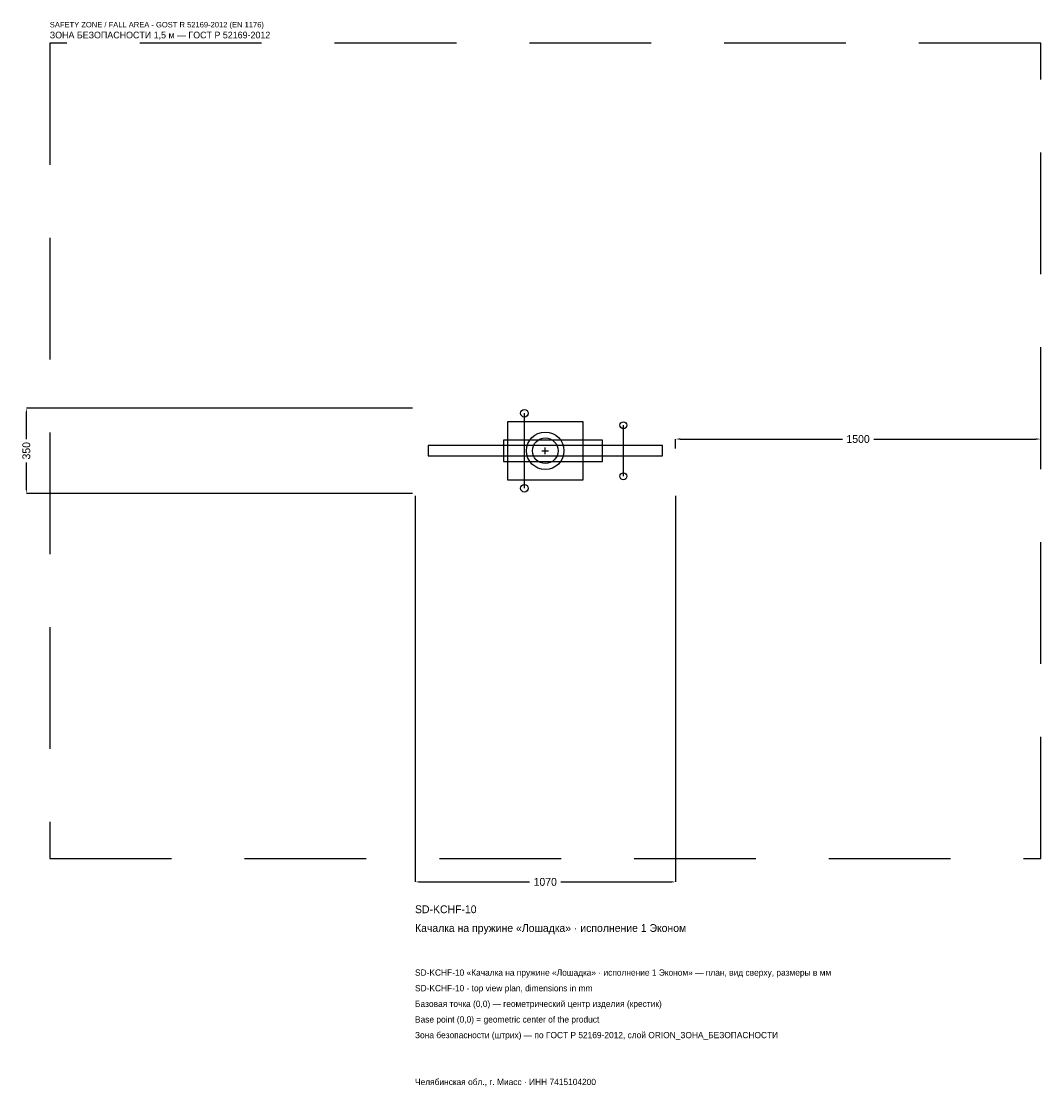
# Model space of a CAD drawing. Header units: metres. Extents: x -2152 to 2035, y -2613 to 1764.
import ezdxf

# ---------------------------------------------------------------- set-up
doc = ezdxf.new("R2010")
doc.units = ezdxf.units.M
doc.linetypes.add('DASHED', pattern=[800, 500, -300])
for name, color, linetype in [('ORION_ДАННЫЕ', 3, 'Continuous'), ('ORION_ЗОНА_БЕЗОПАСНОСТИ', 1, 'Continuous'), ('ORION_КОНТУР', 7, 'Continuous'), ('ORION_РАЗМЕРЫ', 8, 'Continuous')]:
    doc.layers.add(name, color=color, linetype=linetype)
doc.dimstyles.new('ORION', dxfattribs={"dimtxt": 32.1, "dimasz": 19.26, "dimexe": 1.25, "dimexo": 9.63, "dimtad": 1, "dimdec": 0, "dimcen": 2.5, "dimazin": 3, "dimtfac": 1, "dimtmove": 0, "dimatfit": 3, "dimarcsym": 0})

# ---------------------------------------------------------------- blocks, each defined once
blk = doc.blocks.new('_CLOSEDFILLED')
at = {"color": 0, "linetype": 'BYBLOCK'}
blk.add_solid([(-1, 0.16), (0, 0), (-1, -0.16)], dxfattribs=at)
blk = doc.blocks.new('*D1')
for p, q in [((-535, -184.63), (-535, -1771.3)), ((535, -184.63), (535, -1771.3)), ((-515.74, -1771.3), (-64.2, -1771.3)), ((64.2, -1771.3), (515.74, -1771.3))]:
    blk.add_line(p, q)
at = {"layer": 'Defpoints'}
for p in [(-535, -175), (535, -175), (-535, -1771.3)]:
    blk.add_point(p, dxfattribs=at)
at = {"layer": 'ORION_РАЗМЕРЫ', "xscale": 19.26, "yscale": 19.26, "rotation": 180}
blk.add_blockref('_CLOSEDFILLED', (-535, -1771.3), dxfattribs=at)
at = {"layer": 'ORION_РАЗМЕРЫ', "xscale": 19.26, "yscale": 19.26}
blk.add_blockref('_CLOSEDFILLED', (535, -1771.3), dxfattribs=at)
at = {"layer": 'ORION_РАЗМЕРЫ', "insert": (0, -1771.3), "char_height": 32.1, "attachment_point": 5}
blk.add_mtext('1070', dxfattribs=at)
blk = doc.blocks.new('*D2')
for p, q in [((-544.63, 175), (-2131.3, 175)), ((-2131.3, 48.15), (-2131.3, 155.74)), ((-2131.3, -155.74), (-2131.3, -48.15)), ((-544.63, -175), (-2131.3, -175))]:
    blk.add_line(p, q)
at = {"layer": 'Defpoints'}
for p in [(-535, 175), (-2131.3, -175), (-535, -175)]:
    blk.add_point(p, dxfattribs=at)
at = {"layer": 'ORION_РАЗМЕРЫ', "xscale": 19.26, "yscale": 19.26}
for p, rotation in [((-2131.3, 175), 90), ((-2131.3, -175), 270)]:
    blk.add_blockref('_CLOSEDFILLED', p, dxfattribs=dict(at, rotation=rotation))
at = {"layer": 'ORION_РАЗМЕРЫ', "insert": (-2131.3, 0), "char_height": 32.1, "attachment_point": 5, "rotation": 90}
blk.add_mtext('350', dxfattribs=at)
blk = doc.blocks.new('*D3')
for p, q in [((535, 9.63), (535, 48.15)), ((554.26, 48.15), (1220.8, 48.15)), ((1349.2, 48.15), (2015.74, 48.15)), ((2035, 9.63), (2035, 48.15))]:
    blk.add_line(p, q)
at = {"layer": 'Defpoints'}
for p in [(535, 48.15), (535, 0), (2035, 0)]:
    blk.add_point(p, dxfattribs=at)
at = {"layer": 'ORION_РАЗМЕРЫ', "xscale": 19.26, "yscale": 19.26, "rotation": 180}
blk.add_blockref('_CLOSEDFILLED', (535, 48.15), dxfattribs=at)
at = {"layer": 'ORION_РАЗМЕРЫ', "xscale": 19.26, "yscale": 19.26}
blk.add_blockref('_CLOSEDFILLED', (2035, 48.15), dxfattribs=at)
at = {"layer": 'ORION_РАЗМЕРЫ', "insert": (1285, 48.15), "char_height": 32.1, "attachment_point": 5}
blk.add_mtext('1500', dxfattribs=at)
blk = doc.blocks.new('ОРИОН SD-KCHF-10 Качалка на пружине Лошадка · исполнение 1 Эконом')
at = {"layer": 'ORION_ЗОНА_БЕЗОПАСНОСТИ', "linetype": 'DASHED'}
blk.add_lwpolyline([(-2035, -1675), (2035, -1675), (2035, 1675), (-2035, 1675)], close=True, dxfattribs=at)
at = {"layer": 'ORION_КОНТУР'}
for p, q in [((-85.6, -154), (-85.6, 154)), ((321, -105), (321, 105))]:
    blk.add_line(p, q, dxfattribs=at)
for points in [[(-155.15, -119), (155.15, -119), (155.15, 119), (-155.15, 119)], [(-481.5, -21), (481.5, -21), (481.5, 21), (-481.5, 21)], [(-171.2, -43.75), (235.4, -43.75), (235.4, 43.75), (-171.2, 43.75)]]:
    blk.add_lwpolyline(points, close=True, dxfattribs=at)
for centre, radius in [((-85.6, 154), 15.75), ((321, 105), 14), ((0, 0), 77), ((0, 0), 52.5), ((321, -105), 14), ((-85.6, -154), 15.75)]:
    blk.add_circle(centre, radius, dxfattribs=at)
at = {"layer": 'ORION_РАЗМЕРЫ'}
for p, q in [((-14, 0), (14, 0)), ((0, -14), (0, 14))]:
    blk.add_line(p, q, dxfattribs=at)
at = {"layer": 'ORION_ДАННЫЕ'}
for tag, p in [('АРТИКУЛ', (-535, -1899.7)), ('НАИМЕНОВАНИЕ', (-535, -1976.74))]:
    blk.add_attdef(tag, p, '', height=32.1, dxfattribs=at)
at = {"layer": 'ORION_ДАННЫЕ', "flags": 1}
for tag, p in [('ПРОИЗВОДИТЕЛЬ', (-535, -2053.78)), ('ТЕЛЕФОН', (-535, -2130.82)), ('САЙТ', (-535, -2284.9)), ('АДРЕС', (-535, -2361.94)), ('РЕКВИЗИТЫ', (-535, -2438.98)), ('ГАБАРИТЫ', (-535, -2516.02)), ('ЗОНА_БЕЗОПАСНОСТИ', (-535, -2593.06))]:
    blk.add_attdef(tag, p, '', height=32.1, dxfattribs=at)
at = {"layer": 'ORION_ЗОНА_БЕЗОПАСНОСТИ', "color": 1}
for s, height, p in [('SAFETY ZONE / FALL AREA - GOST R 52169-2012 (EN 1176)', 22.47, (-2035, 1739.2)), ('ЗОНА БЕЗОПАСНОСТИ 1,5 м — ГОСТ Р 52169-2012', 27.285, (-2035, 1694.26))]:
    blk.add_text(s, height=height, dxfattribs=at).set_placement(p)
at = {"layer": 'ORION_РАЗМЕРЫ'}
dim = blk.add_linear_dim(base=(-2131.3, -175), p1=(-535, -175), p2=(-535, 175), angle=90, dimstyle='ORION', dxfattribs=at)
dim.commit()
dim.dimension.update_dxf_attribs({"geometry": '*D2', "text_midpoint": (-2131.3, 0)})
for base, p1, p2, picture, middle in [((535, 48.15), (535, 0), (2035, 0), '*D3', (1285, 48.15)), ((-535, -1771.3), (-535, -175), (535, -175), '*D1', (0, -1771.3))]:
    dim = blk.add_linear_dim(base=base, p1=p1, p2=p2, dimstyle='ORION', dxfattribs=at)
    dim.commit()
    dim.dimension.update_dxf_attribs({"geometry": picture, "text_midpoint": middle})

msp = doc.modelspace()

# ---------------------------------------------------------------- block references
msp.add_blockref('ОРИОН SD-KCHF-10 Качалка на пружине Лошадка · исполнение 1 Эконом', (0, 0)).add_auto_attribs({'АРТИКУЛ': 'SD-KCHF-10', 'НАИМЕНОВАНИЕ': 'Качалка на пружине «Лошадка» · исполнение 1 Эконом'})

# ---------------------------------------------------------------- texts
at = {"layer": 'ORION_ДАННЫЕ', "color": 3}
for s, p in [('SD-KCHF-10 «Качалка на пружине «Лошадка» · исполнение 1 Эконом» — план, вид сверху, размеры в мм', (-535, -2156.5)), ('SD-KCHF-10 - top view plan, dimensions in mm', (-535, -2220.7)), ('Челябинская обл., г. Миасс · ИНН 7415104200', (-535, -2605.9))]:
    msp.add_text(s, height=25.68, dxfattribs=at).set_placement(p)
at = {"layer": 'ORION_ДАННЫЕ', "color": 7}
for s, p in [('Базовая точка (0,0) — геометрический центр изделия (крестик)', (-535, -2284.9)), ('Base point (0,0) = geometric center of the product', (-535, -2349.1))]:
    msp.add_text(s, height=25.68, dxfattribs=at).set_placement(p)
at = {"layer": 'ORION_ДАННЫЕ', "color": 1}
msp.add_text('Зона безопасности (штрих) — по ГОСТ Р 52169-2012, слой ORION_ЗОНА_БЕЗОПАСНОСТИ', height=25.68, dxfattribs=at).set_placement((-535, -2413.3))

doc.saveas('drawing.dxf')
